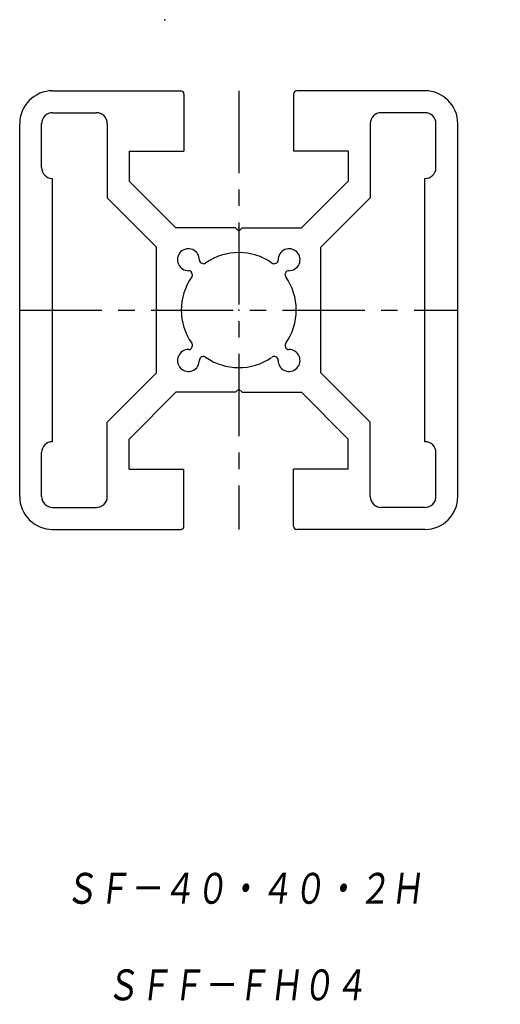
# Model space of a CAD drawing. Extents: x -37 to 6.8, y -78.4 to 11.4.
import ezdxf

# ---------------------------------------------------------------- set-up
doc = ezdxf.new("R2010")
doc.units = 0
doc.linetypes.add('CENTER', pattern=[12, 7.5, -1.5, 1.5, -1.5])
doc.layers.get('0').update_dxf_attribs({"linetype": 'CONTINUOUS'})
doc.styles.get("Standard").update_dxf_attribs({"font": 'txt', "bigfont": 'BIGFONT'})

msp = doc.modelspace()

# ---------------------------------------------------------------- linework, layer by layer
at = {"color": 7, "linetype": 'CONTINUOUS'}
for p, q in [((-34.03, 4.931), (-22.33, 4.931)), ((-22.03, 4.631), (-22.03, -0.569)), ((-12.03, 4.631), (-12.03, -0.569)), ((-0.03, 4.931), (-11.73, 4.931)), ((-34.03, 2.931), (-30.03, 2.931)), ((-0.03, 2.931), (-4.03, 2.931)), ((-37.03, -32.069), (-37.03, 1.931)), ((-35.03, -2.069), (-35.03, 1.939)), ((-29.03, 1.931), (-29.03, -4.837)), ((-5.03, 1.931), (-5.03, -4.837)), ((0.97, -2.069), (0.97, 1.939)), ((2.97, -32.069), (2.97, 1.931)), ((-27.03, -0.569), (-22.03, -0.569)), ((-27.03, -0.569), (-27.03, -3.301)), ((-7.03, -0.569), (-12.03, -0.569)), ((-7.03, -0.569), (-7.03, -3.301)), ((-34.03, -27.069), (-34.03, -3.069)), ((-27.03, -3.301), (-22.762, -7.569)), ((-7.03, -3.301), (-11.298, -7.569)), ((-0.03, -27.069), (-0.03, -3.069)), ((-29.03, -4.837), (-24.53, -9.337)), ((-5.03, -4.837), (-9.53, -9.337)), ((-17.33, -7.569), (-22.762, -7.569)), ((-17.03, -7.869), (-17.33, -7.569)), ((-17.03, -7.869), (-16.73, -7.569)), ((-16.73, -7.569), (-11.298, -7.569)), ((-24.53, -20.801), (-24.53, -9.337)), ((-9.53, -20.801), (-9.53, -9.337)), ((-20.31, -10.826), (-20.404, -10.8)), ((-13.75, -10.826), (-13.656, -10.8)), ((-21.273, -11.789), (-21.299, -11.695)), ((-12.787, -11.789), (-12.761, -11.695)), ((-21.273, -18.349), (-21.299, -18.443)), ((-12.787, -18.349), (-12.761, -18.443)), ((-20.31, -19.313), (-20.404, -19.338)), ((-13.75, -19.313), (-13.656, -19.338)), ((-29.03, -25.301), (-24.53, -20.801)), ((-5.03, -25.301), (-9.53, -20.801)), ((-17.03, -22.269), (-17.33, -22.569)), ((-17.03, -22.269), (-16.73, -22.569)), ((-27.03, -26.837), (-22.762, -22.569)), ((-17.33, -22.569), (-22.762, -22.569)), ((-16.73, -22.569), (-11.298, -22.569)), ((-7.03, -26.837), (-11.298, -22.569)), ((-29.03, -32.069), (-29.03, -25.301)), ((-5.03, -32.069), (-5.03, -25.301)), ((-27.03, -29.569), (-27.03, -26.837)), ((-7.03, -29.569), (-7.03, -26.837)), ((-35.03, -32.077), (-35.03, -28.069)), ((0.97, -32.077), (0.97, -28.069)), ((-27.03, -29.569), (-22.03, -29.569)), ((-22.03, -34.769), (-22.03, -29.569)), ((-7.03, -29.569), (-12.03, -29.569)), ((-12.03, -34.769), (-12.03, -29.569)), ((-34.03, -33.069), (-30.03, -33.069)), ((-0.03, -33.069), (-4.03, -33.069)), ((-34.03, -35.069), (-22.33, -35.069)), ((-0.03, -35.069), (-11.73, -35.069))]:
    msp.add_line(p, q, dxfattribs=at)
at = {"color": 7, "linetype": 'CENTER'}
for p, q in [((-17.03, 4.931), (-17.03, -35.069)), ((-37.03, -15.069), (2.97, -15.069))]:
    msp.add_line(p, q, dxfattribs=at)
at = {"color": 7, "linetype": 'CONTINUOUS'}
for centre, radius, start, end in [((-34.03, 1.931), 3, 90, 180.00001), ((-22.33, 4.631), 0.3, 0, 89.99998), ((-11.73, 4.631), 0.3, 90.00002, 180.00001), ((-0.03, 1.931), 3, 0, 90), ((-34.03, 1.931), 1, 90, 180.00001), ((-30.03, 1.931), 1, 0, 90), ((-4.03, 1.931), 1, 90, 180), ((-0.03, 1.931), 1, 359.99999, 90), ((-34.03, -2.069), 1, 180, 270), ((-0.03, -2.069), 1, 270, 0), ((-21.626, -10.473), 1, 358.34236, 271.65764), ((-17.03, -15.069), 5.25, 54.76493, 125.23507), ((-12.434, -10.473), 1, 268.34236, 181.65764), ((-20.327, -10.511), 0.3, 178.34236, 255), ((-13.733, -10.511), 0.3, 285, 1.65764), ((-21.589, -11.772), 0.3, 15, 91.65764), ((-20.232, -10.536), 0.3, 255, 305.23507), ((-13.828, -10.536), 0.3, 234.76493, 285), ((-12.471, -11.772), 0.3, 88.34236, 165), ((-17.03, -15.069), 5.25, 144.76493, 215.23507), ((-21.563, -11.867), 0.3, 324.76493, 15), ((-12.497, -11.867), 0.3, 165, 215.23507), ((-17.03, -15.069), 5.25, 0, 35.23507), ((-17.03, -15.069), 5.25, 324.76493, 360), ((-21.626, -19.665), 1, 88.34236, 1.65764), ((-21.589, -18.366), 0.3, 268.34236, 345), ((-21.563, -18.271), 0.3, 345, 35.23507), ((-12.434, -19.665), 1, 178.34236, 91.65764), ((-12.497, -18.271), 0.3, 144.76493, 195), ((-12.471, -18.366), 0.3, 195, 271.65764), ((-20.327, -19.628), 0.3, 105, 181.65764), ((-20.232, -19.602), 0.3, 54.76493, 105), ((-17.03, -15.069), 5.25, 234.76493, 304.75799), ((-13.828, -19.602), 0.3, 75, 125.23507), ((-13.733, -19.628), 0.3, 358.34236, 75), ((-34.03, -28.069), 1, 90, 180), ((-0.03, -28.069), 1, 0, 90), ((-34.03, -32.069), 3, 179.99999, 270), ((-34.03, -32.069), 1, 179.99999, 270), ((-30.03, -32.069), 1, 270, 360), ((-4.03, -32.069), 1, 180, 270), ((-0.03, -32.069), 1, 270, 0.00001), ((-0.03, -32.069), 3, 270, 360), ((-22.33, -34.769), 0.3, 270.00002, 360), ((-11.73, -34.769), 0.3, 179.99999, 269.99997)]:
    msp.add_arc(centre, radius, start, end, dxfattribs=at)
for p in [(-23.789, 11.419), (-17.03, -7.569), (-17.03, -15.069)]:
    msp.add_point(p, dxfattribs=at)

# ---------------------------------------------------------------- texts
at = {"color": 7, "linetype": 'CONTINUOUS', "oblique": 7}
for s, width, p in [('ＳＦ－４０・４０・２Ｈ', 0.844095, (-32.942, -69.522)), ('ＳＦＦ－ＦＨ０４', 0.845565, (-29.178, -78.33))]:
    msp.add_text(s, height=3.2, dxfattribs=dict(at, width=width)).set_placement(p)

doc.saveas('drawing.dxf')
